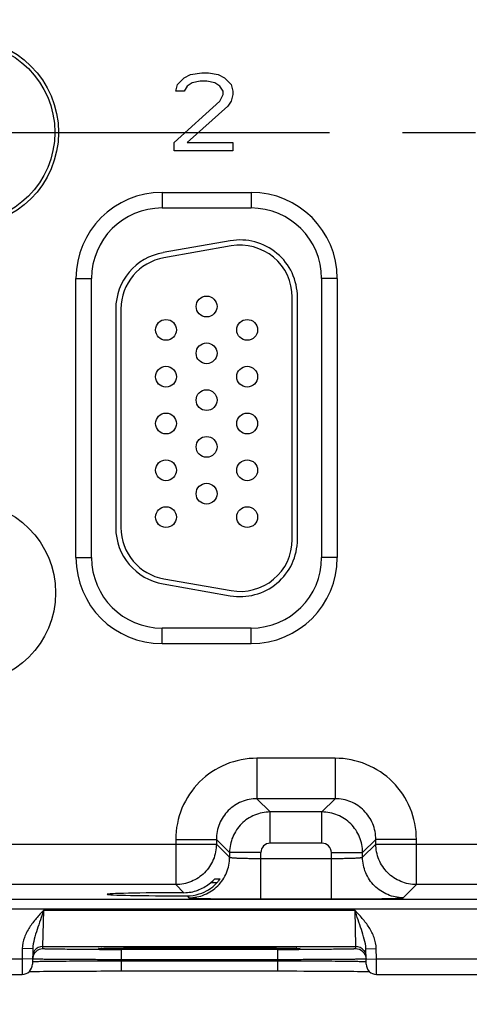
# Model space of a CAD drawing. Header units: inches. Extents: x 0 to 34, y 0 to 22.
# Tile 110 of 117: x 19.3 to 20.2, y 14.1 to 16. Entities that reach past the tile are written whole.
import ezdxf

# ---------------------------------------------------------------- set-up
doc = ezdxf.new("R2010")
doc.units = ezdxf.units.IN
doc.header["$LTSCALE"] = 1.87
doc.header["$MEASUREMENT"] = 0
doc.linetypes.add('CENTER', pattern=[0.6, 0.375, -0.075, 0.075, -0.075])
doc.layers.get('0').update_dxf_attribs({"linetype": 'CONTINUOUS'})
for name, color, linetype in [('02___PRT_ALL_AXES', 7, 'CONTINUOUS'), ('03___PRT_ALL_CURVES', 7, 'CONTINUOUS'), ('COSMETIC', 7, 'CONTINUOUS'), ('DIMENSIONS', 7, 'CONTINUOUS')]:
    doc.layers.add(name, color=color, linetype=linetype)
doc.styles.get("Standard").update_dxf_attribs({"font": 'txt', "width": 0.8})
doc.dimstyles.new('DIMSTYLE_1', dxfattribs={"dimtxt": 0.125, "dimasz": 0.18, "dimexe": 0.125, "dimexo": 0.0625, "dimgap": 0.03125, "dimtad": 0, "dimtih": 1, "dimtoh": 1, "dimdsep": 46, "dimtxsty": 'STANDARD', "dimblk": '_FILLED', "dimblk1": '_FILLED', "dimblk2": '_FILLED', "dimcen": 0.09, "dimazin": 2, "dimtp": 0.001, "dimtm": 0.001, "dimtfac": 1, "dimtofl": 0, "dimtmove": 0, "dimatfit": 3, "dimldrblk": '_FILLED', "dimfxl": 1, "dimtolj": 1, "dimarcsym": 0})

# ---------------------------------------------------------------- blocks, each defined once
blk = doc.blocks.new('*D19')
at = {"layer": 'DIMENSIONS', "color": 2, "linetype": 'CONTINUOUS'}
blk.add_line((21.0716, 15.9214), (21.0716, 18.2702), dxfattribs=at)
at = {"layer": 'DIMENSIONS', "color": 2, "linetype": 'CONTINUOUS', "insert": (21.0091, 18.3327), "char_height": 0.125, "width": 1.425, "attachment_point": 1, "rotation": 90, "line_spacing_factor": 0.9}
blk.add_mtext('147.56{\\ftxt.shx;\\W1.000000;\\H0.125000; }[5.810]', dxfattribs=at)
blk = doc.blocks.new('_FILLED')
at = {"color": 0, "linetype": 'BYBLOCK'}
blk.add_solid([(0, 0), (-1, 0.174), (-1, -0.174)], dxfattribs=at)
blk = doc.blocks.new('*D20')
at = {"layer": 'DIMENSIONS', "color": 2, "linetype": 'CONTINUOUS'}
blk.add_line((22.2756, 14.1662), (22.2756, 13.4267), dxfattribs=at)
at = {"layer": 'DIMENSIONS', "color": 2, "linetype": 'CONTINUOUS', "insert": (22.2131, 13.3642), "char_height": 0.125, "width": 1.425, "attachment_point": 3, "rotation": 90, "line_spacing_factor": 0.9}
blk.add_mtext('178.15{\\ftxt.shx;\\W1.000000;\\H0.125000; }[7.014]', dxfattribs=at)

msp = doc.modelspace()

# ---------------------------------------------------------------- linework, layer by layer
at = {"color": 7, "linetype": 'CONTINUOUS'}
for p, q in [((19.5911, 15.6185), (19.7621, 15.6185)), ((19.5911, 15.6185), (19.5911, 15.5885)), ((19.7621, 15.6185), (19.7621, 15.5885)), ((19.5911, 15.5885), (19.7621, 15.5885)), ((19.722, 15.5253), (19.593, 15.5026)), ((19.7237, 15.5155), (19.5947, 15.4927)), ((19.4255, 15.453), (19.4555, 15.453)), ((19.4255, 14.916), (19.4255, 15.453)), ((19.4555, 14.916), (19.4555, 15.453)), ((19.9276, 15.453), (19.8976, 15.453)), ((19.8976, 15.453), (19.8976, 14.916)), ((19.9276, 15.453), (19.9276, 14.916)), ((19.8411, 14.951), (19.8411, 15.417)), ((19.8511, 14.951), (19.8511, 15.417)), ((19.5021, 15.3942), (19.5021, 14.9737)), ((19.5121, 15.3942), (19.5121, 14.9737)), ((19.4255, 14.916), (19.4555, 14.916)), ((19.9276, 14.916), (19.8976, 14.916)), ((19.5947, 14.8752), (19.7237, 14.8525)), ((19.593, 14.8654), (19.722, 14.8427)), ((19.7621, 14.7804), (19.5911, 14.7804)), ((19.5911, 14.7504), (19.5911, 14.7804)), ((19.7621, 14.7504), (19.7621, 14.7804)), ((19.7621, 14.7504), (19.5911, 14.7504)), ((19.9237, 14.5301), (19.7734, 14.5301)), ((19.7734, 14.5301), (19.7734, 14.4521)), ((19.9237, 14.5301), (19.9237, 14.4521)), ((19.9237, 14.4521), (19.7734, 14.4521)), ((19.7734, 14.4521), (19.7988, 14.4267)), ((19.9237, 14.4521), (19.8983, 14.4267)), ((19.8983, 14.4267), (19.7988, 14.4267)), ((19.7988, 14.3667), (19.7988, 14.4267)), ((19.8983, 14.3667), (19.8983, 14.4267)), ((19.0717, 14.3651), (19.6954, 14.3651)), ((19.6174, 14.3741), (19.6954, 14.3741)), ((19.6174, 14.3741), (19.6174, 14.2871)), ((19.6954, 14.3741), (19.7208, 14.3487)), ((19.6954, 14.3741), (19.6954, 14.3651)), ((19.6954, 14.3651), (19.7208, 14.3397)), ((19.8983, 14.3667), (19.7988, 14.3667)), ((20.0017, 14.3741), (19.9763, 14.3487)), ((19.9763, 14.3397), (20.0017, 14.3651)), ((20.0797, 14.3741), (20.0017, 14.3741)), ((20.0017, 14.3651), (20.0017, 14.3741)), ((20.0017, 14.3651), (20.6254, 14.3651)), ((20.0797, 14.2871), (20.0797, 14.3741)), ((19.7808, 14.3487), (19.7208, 14.3487)), ((19.7208, 14.3487), (19.7208, 14.3397)), ((19.7808, 14.2594), (19.7808, 14.3487)), ((19.7808, 14.3374), (19.9163, 14.3374)), ((19.9163, 14.3487), (19.9763, 14.3487)), ((19.9163, 14.2594), (19.9163, 14.3487)), ((19.9763, 14.3397), (19.9763, 14.3487)), ((19.6174, 14.2871), (19.1497, 14.2871)), ((19.6174, 14.2871), (19.633, 14.2715)), ((19.6841, 14.2906), (19.6891, 14.2952)), ((19.6958, 14.2906), (19.6841, 14.2906)), ((19.6891, 14.2952), (19.6922, 14.2983)), ((19.6922, 14.2983), (19.7024, 14.2983)), ((19.7024, 14.2983), (19.7009, 14.296)), ((20.0543, 14.2617), (20.0797, 14.2871)), ((20.5474, 14.2871), (20.0797, 14.2871)), ((19.6391, 14.2654), (19.6428, 14.2617)), ((18.301, 14.2593), (21.9713, 14.2593)), ((19.7808, 14.2594), (19.9163, 14.2594)), ((18.301, 14.2403), (21.9713, 14.2403)), ((19.3623, 14.1681), (19.3639, 14.2381)), ((19.3639, 14.2381), (19.9612, 14.2381)), ((19.9612, 14.2381), (19.9628, 14.1681)), ((19.3622, 14.1634), (19.3623, 14.1681)), ((19.3623, 14.1681), (19.9628, 14.1681)), ((19.9628, 14.1681), (19.9629, 14.1634)), ((19.3226, 14.164), (19.3222, 14.1442)), ((19.3426, 14.1636), (19.3226, 14.164)), ((19.3426, 14.1636), (19.3421, 14.1339)), ((19.4731, 14.1643), (19.4747, 14.1644)), ((19.4747, 14.1644), (19.4767, 14.1644)), ((19.4767, 14.1644), (19.4792, 14.1645)), ((19.4792, 14.1645), (19.4822, 14.1646)), ((19.4822, 14.1646), (19.4857, 14.1647)), ((19.4857, 14.1647), (19.4896, 14.1647)), ((19.4896, 14.1647), (19.4941, 14.1648)), ((19.4941, 14.1648), (19.4991, 14.1649)), ((19.4991, 14.1649), (19.5047, 14.1649)), ((19.5047, 14.1649), (19.5108, 14.165)), ((19.5108, 14.165), (19.5176, 14.1651)), ((19.8129, 14.1621), (19.5122, 14.1621)), ((19.5122, 14.1621), (19.5122, 14.1425)), ((19.5176, 14.1651), (19.5249, 14.1652)), ((19.5249, 14.1652), (19.5329, 14.1652)), ((19.5329, 14.1652), (19.5414, 14.1653)), ((19.5414, 14.1653), (19.5505, 14.1653)), ((19.5505, 14.1653), (19.5602, 14.1654)), ((19.5602, 14.1654), (19.5705, 14.1655)), ((19.5705, 14.1655), (19.5813, 14.1655)), ((19.5813, 14.1655), (19.5926, 14.1655)), ((19.5926, 14.1655), (19.6043, 14.1656)), ((19.6043, 14.1656), (19.6165, 14.1656)), ((19.6165, 14.1656), (19.6291, 14.1656)), ((19.6291, 14.1656), (19.6421, 14.1657)), ((19.6421, 14.1657), (19.6553, 14.1657)), ((19.6553, 14.1657), (19.6698, 14.1657)), ((19.6595, 14.1657), (19.6626, 14.1657)), ((19.6626, 14.1657), (19.6657, 14.1657)), ((19.6698, 14.1657), (19.6836, 14.1657)), ((19.6836, 14.1657), (19.697, 14.1656)), ((19.697, 14.1656), (19.71, 14.1656)), ((19.71, 14.1656), (19.7226, 14.1656)), ((19.7226, 14.1656), (19.7348, 14.1655)), ((19.7348, 14.1655), (19.7464, 14.1655)), ((19.7464, 14.1655), (19.7574, 14.1654)), ((19.7574, 14.1654), (19.7679, 14.1654)), ((19.7679, 14.1654), (19.7778, 14.1653)), ((19.7778, 14.1653), (19.787, 14.1653)), ((19.787, 14.1653), (19.7956, 14.1652)), ((19.7956, 14.1652), (19.8036, 14.1651)), ((19.8036, 14.1651), (19.8109, 14.1651)), ((19.8109, 14.1651), (19.8176, 14.165)), ((19.8129, 14.1621), (19.8129, 14.1425)), ((19.8176, 14.165), (19.8237, 14.1649)), ((19.8237, 14.1649), (19.8291, 14.1648)), ((19.8291, 14.1648), (19.834, 14.1648)), ((19.834, 14.1648), (19.8383, 14.1647)), ((19.8383, 14.1647), (19.842, 14.1646)), ((19.842, 14.1646), (19.8452, 14.1645)), ((19.8452, 14.1645), (19.8479, 14.1645)), ((19.8479, 14.1645), (19.8501, 14.1644)), ((19.9825, 14.1636), (20.0025, 14.164)), ((19.9831, 14.1339), (19.9825, 14.1636)), ((20.0029, 14.1442), (20.0025, 14.164)), ((19.0729, 14.1442), (19.3222, 14.1442)), ((19.3222, 14.1442), (19.3221, 14.1142)), ((19.3422, 14.1439), (19.3222, 14.1442)), ((19.3422, 14.1389), (19.3437, 14.1391)), ((19.8129, 14.1425), (19.5122, 14.1425)), ((19.5122, 14.1405), (19.5122, 14.1425)), ((19.5122, 14.1405), (19.813, 14.1405)), ((19.5122, 14.1405), (19.5122, 14.1209)), ((19.813, 14.1405), (19.8129, 14.1425)), ((19.813, 14.1405), (19.813, 14.1209)), ((19.9827, 14.139), (19.983, 14.1389)), ((19.9829, 14.1439), (20.0029, 14.1442)), ((20.0029, 14.1442), (20.2522, 14.1442)), ((20.003, 14.1142), (20.0029, 14.1442)), ((19.073, 14.1142), (19.3221, 14.1142)), ((19.3356, 14.1198), (19.3382, 14.1199)), ((19.3382, 14.1199), (19.343, 14.12)), ((19.343, 14.12), (19.3488, 14.1201)), ((19.3488, 14.1201), (19.3554, 14.1202)), ((19.3554, 14.1202), (19.3632, 14.1203)), ((19.3632, 14.1203), (19.3719, 14.1204)), ((19.3719, 14.1204), (19.3818, 14.1204)), ((19.3818, 14.1204), (19.3929, 14.1205)), ((19.3929, 14.1205), (19.4051, 14.1206)), ((19.4051, 14.1206), (19.4184, 14.1207)), ((19.5, 14.1209), (19.5122, 14.1209)), ((19.5122, 14.1209), (19.821, 14.1209)), ((19.821, 14.1209), (19.8355, 14.1209)), ((19.8355, 14.1209), (19.8497, 14.1209)), ((19.8497, 14.1209), (19.8634, 14.1208)), ((19.8634, 14.1208), (19.8766, 14.1208)), ((19.8766, 14.1208), (19.8893, 14.1208)), ((19.8893, 14.1208), (19.9013, 14.1207)), ((19.9013, 14.1207), (19.9128, 14.1206)), ((19.9128, 14.1206), (19.9235, 14.1206)), ((19.9235, 14.1206), (19.9336, 14.1205)), ((19.9336, 14.1205), (19.9429, 14.1204)), ((19.9429, 14.1204), (19.9516, 14.1204)), ((19.9516, 14.1204), (19.9595, 14.1203)), ((19.9595, 14.1203), (19.9667, 14.1202)), ((19.9667, 14.1202), (19.9732, 14.1201)), ((19.9732, 14.1201), (19.9789, 14.12)), ((19.9789, 14.12), (19.984, 14.12)), ((20.003, 14.1142), (20.2521, 14.1142))]:
    msp.add_line(p, q, dxfattribs=at)
for points in [[(19.4711, 14.1642), (19.4712, 14.1642), (19.4715, 14.1642), (19.4719, 14.1642), (19.4724, 14.1643), (19.4731, 14.1643)], [(19.8501, 14.1644), (19.8518, 14.1643), (19.8525, 14.1643), (19.8531, 14.1643), (19.8536, 14.1642), (19.8539, 14.1642), (19.8539, 14.1642)], [(19.4184, 14.1207), (19.4329, 14.1207), (19.4405, 14.1208), (19.4483, 14.1208), (19.4564, 14.1208), (19.4648, 14.1208), (19.4733, 14.1209), (19.482, 14.1209), (19.4909, 14.1209), (19.5, 14.1209)], [(19.984, 14.12), (19.9884, 14.1199), (19.9895, 14.1198)]]:
    msp.add_lwpolyline(points, dxfattribs=at)
for centre, radius in [((19.2116, 15.7339), 0.1805), ((19.2116, 15.7339), 0.1734), ((19.6766, 15.399), 0.02), ((19.5986, 15.354), 0.02), ((19.7546, 15.354), 0.02), ((19.6766, 15.309), 0.02), ((19.5986, 15.264), 0.02), ((19.7546, 15.264), 0.02), ((19.6766, 15.219), 0.02), ((19.5986, 15.174), 0.02), ((19.7546, 15.174), 0.02), ((19.6766, 15.129), 0.02), ((19.5986, 15.084), 0.02), ((19.7546, 15.084), 0.02), ((19.6766, 15.039), 0.02), ((19.5986, 14.994), 0.02), ((19.7546, 14.994), 0.02)]:
    msp.add_circle(centre, radius, dxfattribs=at)
for centre, radius, start, end in [((19.5911, 15.453), 0.1655, 90, 180), ((19.7621, 15.453), 0.1655, 0, 90), ((19.5911, 15.453), 0.1355, 90, 180), ((19.7621, 15.453), 0.1355, 0, 90), ((19.7411, 15.417), 0.11, 0, 100), ((19.7411, 15.417), 0.1, 0, 100), ((19.6121, 15.3942), 0.11, 100, 180), ((19.6121, 15.3942), 0.1, 100, 180), ((19.6121, 14.9737), 0.11, 180, 260), ((19.6121, 14.9737), 0.1, 180, 260), ((19.7411, 14.951), 0.11, 260, 360), ((19.7411, 14.951), 0.1, 260, 360), ((19.5911, 14.916), 0.1655, 180, 270), ((19.5911, 14.916), 0.1355, 180, 270), ((19.7621, 14.916), 0.1655, 270, 360), ((19.7621, 14.916), 0.1355, 270, 360), ((19.7988, 14.3487), 0.018, 89.9964, 180.0036), ((19.8983, 14.3487), 0.018, 359.9964, 90.0036), ((19.6325, 14.3505), 0.0791, 292.3257, 310.7264), ((19.6393, 14.3428), 0.0774, 287.47, 316.8197), ((19.6328, 14.3501), 0.0786, 270.1865, 290.3263), ((19.6393, 14.3433), 0.0779, 269.9093, 287.3972), ((19.6328, 14.3501), 0.0786, 290.3178, 292.2713), ((19.3623, 14.1481), 0.02, 89.9992, 143.3982), ((19.9628, 14.1481), 0.02, 36.601, 90.0008), ((19.3623, 14.1434), 0.0201, 134.1031, 143.3681), ((19.3622, 14.1434), 0.02, 89.9943, 134.115), ((19.5121, 30.927), 16.7649, 269.85938, 270.00038), ((19.4862, 13.8345), 0.3301, 91.8952, 92.043), ((19.8135, 30.5891), 16.427, 269.99817, 270.14162), ((19.8362, 13.7512), 0.4135, 88.1225, 88.243), ((19.9629, 14.1434), 0.02, 45.8868, 90.0057), ((19.9628, 14.1434), 0.0201, 36.6322, 45.8987), ((19.3221, 14.1342), 0.02, 270.0051, 358.9927), ((20.0031, 14.1342), 0.02, 181.0073, 269.9949)]:
    msp.add_arc(centre, radius, start, end, dxfattribs=at)
msp.add_ellipse((19.6626, 14.2684), major_axis=(0.1771, 0), ratio=0.017455, start_param=1.73829, end_param=4.579802, dxfattribs=at)
for points, knots in [([(19.7734, 14.5301), (19.7531, 14.5301), (19.7121, 14.522), (19.6603, 14.4873), (19.6255, 14.4354), (19.6174, 14.3944), (19.6174, 14.3741)], [0, 0, 0, 0, 0.24999, 0.499999, 0.750008, 1, 1, 1, 1]), ([(20.0797, 14.3741), (20.0797, 14.3944), (20.0716, 14.4354), (20.0369, 14.4873), (19.985, 14.522), (19.944, 14.5301), (19.9237, 14.5301)], [0, 0, 0, 0, 0.24999, 0.499999, 0.750008, 1, 1, 1, 1]), ([(19.7734, 14.4521), (19.7633, 14.4521), (19.7428, 14.4481), (19.7168, 14.4307), (19.6995, 14.4048), (19.6954, 14.3843), (19.6954, 14.3741)], [0, 0, 0, 0, 0.249981, 0.499999, 0.750017, 1, 1, 1, 1]), ([(20.0017, 14.3741), (20.0017, 14.3843), (19.9977, 14.4048), (19.9803, 14.4307), (19.9544, 14.4481), (19.9339, 14.4521), (19.9237, 14.4521)], [0, 0, 0, 0, 0.249981, 0.499999, 0.750017, 1, 1, 1, 1]), ([(19.7988, 14.4267), (19.7886, 14.4267), (19.7681, 14.4227), (19.7422, 14.4053), (19.7249, 14.3794), (19.7208, 14.3589), (19.7208, 14.3487)], [0, 0, 0, 0, 0.249994, 0.5, 0.750006, 1, 1, 1, 1]), ([(19.9763, 14.3487), (19.9763, 14.3589), (19.9723, 14.3794), (19.9549, 14.4053), (19.929, 14.4227), (19.9085, 14.4267), (19.8983, 14.4267)], [0, 0, 0, 0, 0.249994, 0.5, 0.750006, 1, 1, 1, 1]), ([(19.6954, 14.3651), (19.6954, 14.3549), (19.6914, 14.3344), (19.674, 14.3085), (19.6481, 14.2912), (19.6276, 14.2871), (19.6174, 14.2871)], [0, 0, 0, 0, 0.249996, 0.5, 0.750004, 1, 1, 1, 1]), ([(20.0797, 14.2871), (20.0696, 14.2871), (20.049, 14.2912), (20.0231, 14.3085), (20.0058, 14.3344), (20.0017, 14.3549), (20.0017, 14.3651)], [0, 0, 0, 0, 0.249996, 0.5, 0.750004, 1, 1, 1, 1]), ([(19.6428, 14.2617), (19.6529, 14.2617), (19.6734, 14.2658), (19.6994, 14.2832), (19.7167, 14.3091), (19.7208, 14.3296), (19.7208, 14.3397)], [0, 0, 0, 0, 0.249996, 0.5, 0.750004, 1, 1, 1, 1]), ([(19.7208, 14.3397), (19.7208, 14.3396), (19.7214, 14.3394), (19.7223, 14.3392), (19.7238, 14.339), (19.7258, 14.3388), (19.7284, 14.3386), (19.7327, 14.3383), (19.7392, 14.338), (19.7482, 14.3377), (19.7583, 14.3375), (19.7693, 14.3374), (19.7769, 14.3374), (19.7808, 14.3374)], [0, 0, 0, 0, 0.007465, 0.023631, 0.048802, 0.082825, 0.125435, 0.176237, 0.3005, 0.451007, 0.622132, 0.807449, 1, 1, 1, 1]), ([(19.9163, 14.3374), (19.9202, 14.3374), (19.9278, 14.3374), (19.9388, 14.3375), (19.9489, 14.3377), (19.9579, 14.338), (19.9644, 14.3383), (19.9688, 14.3386), (19.9713, 14.3388), (19.9733, 14.339), (19.9749, 14.3392), (19.9757, 14.3394), (19.9763, 14.3396), (19.9763, 14.3397)], [0, 0, 0, 0, 0.192551, 0.377868, 0.548993, 0.6995, 0.823763, 0.874565, 0.917175, 0.951198, 0.976369, 0.992535, 1, 1, 1, 1]), ([(20.0543, 14.2617), (20.0442, 14.2617), (20.0237, 14.2658), (19.9978, 14.2832), (19.9804, 14.3091), (19.9763, 14.3296), (19.9763, 14.3397)], [0, 0, 0, 0, 0.249996, 0.5, 0.750004, 1, 1, 1, 1]), ([(19.7009, 14.296), (19.7006, 14.2955), (19.699, 14.2934), (19.6972, 14.2914), (19.6958, 14.2898)], [0, 0, 0, 0, 0.215602, 1, 1, 1, 1]), ([(19.6428, 14.2617), (19.6429, 14.2617), (19.6432, 14.2616), (19.6438, 14.2615), (19.6447, 14.2614), (19.6466, 14.2612), (19.6497, 14.261), (19.6544, 14.2608), (19.6602, 14.2606), (19.6672, 14.2604), (19.6753, 14.2602), (19.688, 14.26), (19.7058, 14.2597), (19.7292, 14.2595), (19.7545, 14.2594), (19.7719, 14.2594), (19.7808, 14.2594)], [0, 0, 0, 0, 0.002192, 0.006647, 0.01341, 0.022484, 0.047493, 0.081446, 0.124045, 0.174881, 0.233491, 0.29931, 0.450066, 0.621488, 0.807123, 1, 1, 1, 1]), ([(19.9163, 14.2594), (19.9252, 14.2594), (19.9426, 14.2594), (19.9679, 14.2595), (19.9913, 14.2597), (20.0092, 14.26), (20.0218, 14.2602), (20.0299, 14.2604), (20.0369, 14.2606), (20.0427, 14.2608), (20.0474, 14.261), (20.0505, 14.2612), (20.0524, 14.2614), (20.0533, 14.2615), (20.0539, 14.2616), (20.0543, 14.2617), (20.0543, 14.2617)], [0, 0, 0, 0, 0.192877, 0.378512, 0.549934, 0.70069, 0.766509, 0.825119, 0.875955, 0.918554, 0.952507, 0.977516, 0.98659, 0.993353, 0.997808, 1, 1, 1, 1]), ([(19.3639, 14.2381), (19.359, 14.2328), (19.3491, 14.2222), (19.3358, 14.205), (19.3257, 14.1856), (19.3227, 14.1712), (19.3226, 14.164)], [0, 0, 0, 0, 0.250351, 0.50056, 0.750505, 1, 1, 1, 1]), ([(19.3639, 14.2381), (19.3596, 14.2256), (19.3532, 14.207), (19.3452, 14.1825), (19.3427, 14.1699), (19.3426, 14.1636)], [0, 0, 0, 0, 0.511558, 0.757067, 1, 1, 1, 1]), ([(20.0025, 14.164), (20.0024, 14.1712), (19.9994, 14.1856), (19.9893, 14.205), (19.976, 14.2222), (19.9661, 14.2328), (19.9612, 14.2381)], [0, 0, 0, 0, 0.24967, 0.499585, 0.749725, 1, 1, 1, 1]), ([(19.9825, 14.1636), (19.9824, 14.1699), (19.9799, 14.1825), (19.9719, 14.207), (19.9655, 14.2256), (19.9612, 14.2381)], [0, 0, 0, 0, 0.242979, 0.488472, 1, 1, 1, 1]), ([(19.4709, 14.1622), (19.4634, 14.1622), (19.4488, 14.1622), (19.428, 14.1623), (19.4094, 14.1625), (19.3955, 14.1626), (19.3858, 14.1627), (19.3798, 14.1628), (19.3746, 14.1629), (19.3703, 14.163), (19.3669, 14.1631), (19.3647, 14.1632), (19.3634, 14.1633), (19.3628, 14.1633), (19.3625, 14.1634), (19.3622, 14.1634), (19.3622, 14.1634)], [0, 0, 0, 0, 0.208337, 0.401385, 0.574089, 0.721958, 0.785349, 0.841145, 0.88898, 0.928552, 0.959596, 0.981923, 0.989766, 0.995384, 0.99878, 1, 1, 1, 1]), ([(19.4763, 14.1635), (19.4753, 14.1635), (19.4735, 14.1636), (19.4715, 14.1637), (19.4702, 14.1638), (19.4696, 14.1638), (19.4692, 14.1639), (19.4689, 14.1639), (19.4688, 14.164), (19.4692, 14.164), (19.4695, 14.1641), (19.4701, 14.1642), (19.4709, 14.1642), (19.4723, 14.1643), (19.4735, 14.1643), (19.4744, 14.1644)], [0, 0, 0, 0, 0.234352, 0.407932, 0.471713, 0.52005, 0.552933, 0.570507, 0.57497, 0.589629, 0.619533, 0.66489, 0.725684, 0.801851, 1, 1, 1, 1]), ([(19.4752, 14.1644), (19.4837, 14.1647), (19.5064, 14.165), (19.5473, 14.1654), (19.6002, 14.1656), (19.639, 14.1657), (19.6595, 14.1657)], [0, 0, 0, 0, 0.138447, 0.368491, 0.66603, 1, 1, 1, 1]), ([(19.6626, 14.1623), (19.6421, 14.1623), (19.6032, 14.1623), (19.55, 14.1626), (19.5084, 14.1629), (19.4852, 14.1632), (19.4763, 14.1635)], [0, 0, 0, 0, 0.330068, 0.626094, 0.857419, 1, 1, 1, 1]), ([(19.8498, 14.1635), (19.8412, 14.1633), (19.8181, 14.1629), (19.7765, 14.1626), (19.7227, 14.1623), (19.6834, 14.1623), (19.6626, 14.1623)], [0, 0, 0, 0, 0.138733, 0.369277, 0.66695, 1, 1, 1, 1]), ([(19.6657, 14.1657), (19.6859, 14.1657), (19.7242, 14.1656), (19.7766, 14.1654), (19.8174, 14.165), (19.8402, 14.1647), (19.8489, 14.1644)], [0, 0, 0, 0, 0.330968, 0.626845, 0.857675, 1, 1, 1, 1]), ([(19.8498, 14.1644), (19.8519, 14.1643), (19.8606, 14.164), (19.852, 14.1636), (19.8498, 14.1635)], [0, 0, 0, 0, 0.501924, 1, 1, 1, 1]), ([(19.9629, 14.1634), (19.9629, 14.1634), (19.9626, 14.1634), (19.9623, 14.1633), (19.9617, 14.1633), (19.9604, 14.1632), (19.9582, 14.1631), (19.9548, 14.163), (19.9505, 14.1629), (19.9453, 14.1628), (19.9393, 14.1627), (19.9296, 14.1626), (19.9156, 14.1625), (19.897, 14.1623), (19.8762, 14.1622), (19.8616, 14.1622), (19.8541, 14.1622)], [0, 0, 0, 0, 0.00122, 0.004616, 0.010236, 0.01808, 0.04041, 0.071458, 0.111037, 0.158879, 0.214683, 0.278081, 0.425961, 0.598666, 0.7917, 1, 1, 1, 1]), ([(19.5122, 14.1425), (19.5011, 14.1425), (19.4795, 14.1426), (19.448, 14.1427), (19.4231, 14.1428), (19.4047, 14.1429), (19.3924, 14.143), (19.3812, 14.1431), (19.3713, 14.1432), (19.3628, 14.1433), (19.3557, 14.1434), (19.3507, 14.1435), (19.3475, 14.1435), (19.3456, 14.1436), (19.3442, 14.1436), (19.3431, 14.1436), (19.3427, 14.1438), (19.3422, 14.1437), (19.3422, 14.1438)], [0, 0, 0, 0, 0.195087, 0.382686, 0.555593, 0.634422, 0.707134, 0.773036, 0.831488, 0.881932, 0.923878, 0.956926, 0.97001, 0.98076, 0.989148, 0.995152, 0.998767, 1, 1, 1, 1]), ([(19.3437, 14.1391), (19.346, 14.1392), (19.3522, 14.1394), (19.3641, 14.1396), (19.3807, 14.1398), (19.4107, 14.1401), (19.455, 14.1404), (19.4923, 14.1405), (19.5122, 14.1405)], [0, 0, 0, 0, 0.040334, 0.111492, 0.211196, 0.33624, 0.645587, 1, 1, 1, 1]), ([(19.9829, 14.1438), (19.9829, 14.1437), (19.9824, 14.1438), (19.982, 14.1436), (19.9809, 14.1436), (19.9795, 14.1436), (19.9777, 14.1435), (19.9744, 14.1435), (19.9694, 14.1434), (19.9623, 14.1433), (19.9538, 14.1432), (19.9439, 14.1431), (19.9327, 14.143), (19.9204, 14.1429), (19.902, 14.1428), (19.8771, 14.1427), (19.8457, 14.1426), (19.824, 14.1425), (19.8129, 14.1425)], [0, 0, 0, 0, 0.001233, 0.004848, 0.010852, 0.019239, 0.029989, 0.043073, 0.076121, 0.118066, 0.16851, 0.226961, 0.292863, 0.365575, 0.444403, 0.617311, 0.804911, 1, 1, 1, 1]), ([(19.813, 14.1405), (19.8339, 14.1405), (19.8644, 14.1404), (19.9033, 14.1402), (19.9283, 14.14), (19.9492, 14.1398), (19.9653, 14.1395), (19.9753, 14.1393), (19.9805, 14.1391), (19.9821, 14.139), (19.9827, 14.139)], [0, 0, 0, 0, 0.370013, 0.538499, 0.68776, 0.812464, 0.908153, 0.971409, 0.990127, 1, 1, 1, 1])]:
    msp.add_open_spline(points, degree=3, knots=knots, dxfattribs=at)
for points in [[(19.3462, 14.1554), (19.3438, 14.1521), (19.3423, 14.1479), (19.3422, 14.1438)], [(19.3463, 14.16), (19.3438, 14.1568), (19.3424, 14.1525), (19.3423, 14.1485)], [(19.9789, 14.16), (19.9813, 14.1568), (19.9827, 14.1525), (19.9828, 14.1485)], [(19.9789, 14.1554), (19.9814, 14.1521), (19.9828, 14.1479), (19.9829, 14.1438)]]:
    msp.add_open_spline(points, degree=3, dxfattribs=at)
at = {"layer": '02___PRT_ALL_AXES', "color": 7, "linetype": 'CENTER'}
msp.add_line((19.2116, 15.7339), (20.9466, 15.7339), dxfattribs=at)
at = {"layer": '03___PRT_ALL_CURVES', "color": 40, "linetype": 'CONTINUOUS'}
for p, q in [((19.6207, 15.8261), (19.6332, 15.8389)), ((19.6332, 15.8389), (19.6457, 15.8453)), ((19.6457, 15.8453), (19.6676, 15.8485)), ((19.6676, 15.8485), (19.6801, 15.8485)), ((19.6801, 15.8485), (19.6988, 15.8453)), ((19.6988, 15.8453), (19.7113, 15.8389)), ((19.7113, 15.8389), (19.7238, 15.8261)), ((19.6176, 15.8133), (19.6207, 15.8261)), ((19.6394, 15.8229), (19.6332, 15.8133)), ((19.6488, 15.8293), (19.6394, 15.8229)), ((19.6644, 15.8325), (19.6488, 15.8293)), ((19.6769, 15.8325), (19.6644, 15.8325)), ((19.6926, 15.8293), (19.6769, 15.8325)), ((19.7019, 15.8229), (19.6926, 15.8293)), ((19.7082, 15.8133), (19.7019, 15.8229)), ((19.7238, 15.8261), (19.7269, 15.8133)), ((19.6332, 15.8133), (19.6176, 15.8133)), ((19.7019, 15.7942), (19.7082, 15.807)), ((19.7082, 15.807), (19.7082, 15.8133)), ((19.7269, 15.807), (19.7238, 15.7942)), ((19.7269, 15.8133), (19.7269, 15.807)), ((19.6144, 15.7144), (19.7019, 15.7942)), ((19.7176, 15.7846), (19.6394, 15.7144)), ((19.7238, 15.7942), (19.7176, 15.7846)), ((19.6144, 15.6985), (19.6144, 15.7144)), ((19.6394, 15.7144), (19.7269, 15.7144)), ((19.7269, 15.7144), (19.7269, 15.6985)), ((19.7269, 15.6985), (19.6144, 15.6985))]:
    msp.add_line(p, q, dxfattribs=at)
at = {"layer": 'COSMETIC', "color": 7, "linetype": 'CONTINUOUS'}
msp.add_circle((19.2116, 14.8485), 0.175, dxfattribs=at)

# ---------------------------------------------------------------- dimensions: what is measured, and where the dimension line sits
at = {"layer": 'DIMENSIONS', "color": 2, "linetype": 'CONTINUOUS'}
for feature_location, offset, origin, picture, middle in [((21.0716, 15.9214), (0, 2.3488), (15.2619, 15.8589), '*D19', (21.0716, 19.0452)), ((22.2756, 14.1662), (0, -0.7395), (15.2619, 17.4682), '*D20', (22.2756, 12.6517))]:
    dim = msp.add_ordinate_dim(feature_location=feature_location, offset=offset, dtype=1, origin=origin, dimstyle='DIMSTYLE_1', dxfattribs=at)
    dim.commit()
    dim.dimension.update_dxf_attribs({"geometry": picture, "text_midpoint": middle})

doc.saveas('drawing.dxf')
